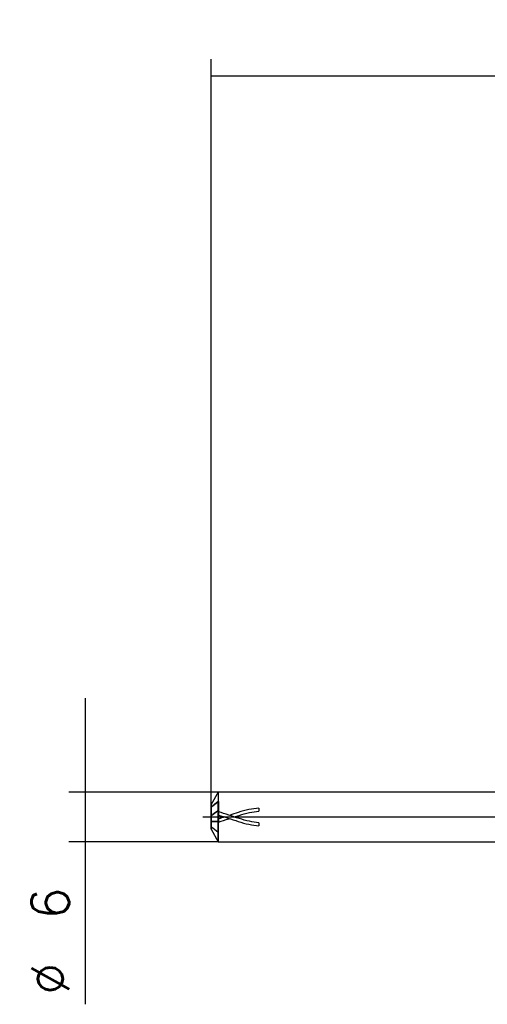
# Model space of a CAD drawing. Header units: millimetres. Extents: x -59 to 88, y -31 to 97.
# Tile 1 of 2: x -59 to -2, y -23 to 97. Entities that reach past the tile are written whole.
import ezdxf
from ezdxf.lldxf.tags import DXFTag

# ---------------------------------------------------------------- set-up
doc = ezdxf.new("R2010")
doc.units = ezdxf.units.MM
doc.layers.get('DEFPOINTS').update_dxf_attribs({"linetype": 'CONTINUOUS'})
for name, color, linetype in [('NOCUT', 7, 'CONTINUOUS'), ('SK1', 4, 'CONTINUOUS'), ('SK2', 7, 'CONTINUOUS'), ('SK3', 1, 'HIDDEN'), ('SK4', 2, 'CENTER')]:
    doc.layers.add(name, color=color, linetype=linetype)
doc.styles.add('blockfont', font='simplex.shx')
doc.styles.add('SIMPLEX', font='simplex')
tags = doc.linetypes.add('CENTER', pattern=[25.4, 12.7, -6.35, 0, -6.35]).pattern_tags.tags
tags[10:11] = [DXFTag(74, 4), DXFTag(75, 0), DXFTag(340, '0'), DXFTag(46, 0.0), DXFTag(50, 0.0), DXFTag(44, 0.0), DXFTag(45, 0.0)]
tags[8:9] = [DXFTag(74, 4), DXFTag(75, 0), DXFTag(340, '0'), DXFTag(46, 0.0), DXFTag(50, 0.0), DXFTag(44, 0.0), DXFTag(45, 0.0)]
tags[6:7] = [DXFTag(74, 4), DXFTag(75, 0), DXFTag(340, '0'), DXFTag(46, 0.0), DXFTag(50, 0.0), DXFTag(44, 0.0), DXFTag(45, 0.0)]
tags[4:5] = [DXFTag(74, 4), DXFTag(75, 0), DXFTag(340, '0'), DXFTag(46, 0.0), DXFTag(50, 0.0), DXFTag(44, 0.0), DXFTag(45, 0.0)]
tags = doc.linetypes.add('HIDDEN', pattern=[9.525, 6.35, -3.175]).pattern_tags.tags
tags[6:7] = [DXFTag(74, 4), DXFTag(75, 0), DXFTag(340, '0'), DXFTag(46, 0.0), DXFTag(50, 0.0), DXFTag(44, 0.0), DXFTag(45, 0.0)]
tags[4:5] = [DXFTag(74, 4), DXFTag(75, 0), DXFTag(340, '0'), DXFTag(46, 0.0), DXFTag(50, 0.0), DXFTag(44, 0.0), DXFTag(45, 0.0)]
doc.dimstyles.get("Standard").update_dxf_attribs({"dimtxt": 0.18, "dimasz": 0.18, "dimexe": 0.18, "dimexo": 0.0625, "dimgap": 0.09, "dimtad": 0, "dimtih": 1, "dimtoh": 1, "dimdec": 4, "dimzin": 0, "dimdsep": 46, "dimtxsty": 'Standard', "dimcen": 0.09, "dimadec": 0, "dimazin": 0, "dimtfac": 1, "dimtdec": 4, "dimtofl": 0, "dimtmove": 0, "dimatfit": 3, "dimfxl": 1, "dimtolj": 1, "dimtzin": 0, "dimarcsym": 0})

# ---------------------------------------------------------------- blocks, each defined once
blk = doc.blocks.new('DimnDraft3D2')
at = {"layer": 'SK2'}
for p, q in [((-51.2875, 14.425), (-51.2875, -22.732396)), ((-35.133975, 3), (-53.2875, 3)), ((-35.133975, -3), (-53.2875, -3))]:
    blk.add_line(p, q, dxfattribs=at)
for points in [[(-51.2875, 3), (-51.889152, 7.569998), (-50.685848, 7.570002), (-51.2875, 3)], [(-51.2875, -3), (-50.685848, -7.569998), (-51.889152, -7.570002), (-51.2875, -3)]]:
    blk.add_solid(points, dxfattribs=at)
at = {"layer": 'SK2', "char_height": 4.57, "attachment_point": 7, "rotation": 90, "line_spacing_factor": 0.903614, "style": 'SIMPLEX'}
for s, insert in [('\\W01.000;\\fsimplex.shx,bigfont.shx;6 ', (-53.239271, -12.449896)), ('\\W01.000;\\fsimplex.shx,bigfont.shx;%%c ', (-53.239271, -21.589896))]:
    blk.add_mtext(s, dxfattribs=dict(at, insert=insert))
blk = doc.blocks.new('DimnDraft3D6')
at = {"layer": 'SK2'}
for p, q in [((-36, 0), (-36, 91.93)), ((56, 0), (56, 91.93)), ((-36, 89.93), (56, 89.93))]:
    blk.add_line(p, q, dxfattribs=at)
for points in [[(-36, 89.93), (-31.430002, 90.531652), (-31.429998, 89.328348), (-36, 89.93)], [(56, 89.93), (51.430002, 89.328348), (51.429998, 90.531652), (56, 89.93)]]:
    blk.add_solid(points, dxfattribs=at)
at = {"layer": 'SK2', "insert": (6.391604, 90.739271), "char_height": 4.57, "attachment_point": 7, "line_spacing_factor": 0.903614, "style": 'SIMPLEX'}
blk.add_mtext('\\W01.000;\\fsimplex.shx,bigfont.shx;92 ', dxfattribs=at)

msp = doc.modelspace()

# ---------------------------------------------------------------- linework, layer by layer
at = {"layer": 'DEFPOINTS'}
msp.add_point((-36, 0), dxfattribs=at)
at = {"layer": 'NOCUT'}
for p, q in [((-35.134, 3), (-36, 1.5)), ((0, 3), (-35.134, 3)), ((-35.134, 3), (-35.134, -3)), ((-36, 1.5), (-36, -1.5)), ((-36, -1.5), (-35.134, -3)), ((-35.134, -3), (0, -3))]:
    msp.add_line(p, q, dxfattribs=at)
at = {"layer": 'SK1'}
for p, q in [((-35.134, 3), (-36, 1.5)), ((0, 3), (-35.134, 3)), ((-35.134, 3), (-35.134, 1.8842)), ((-36, 1.5), (-36, 1.1649)), ((-35.134, 1.8842), (-35.1, 1.8842)), ((-35.1, 1.8842), (-35.1, 0.8186)), ((-36, 0.0992), (-36, 1.1649)), ((-36, -1.5), (-36, 0.0992)), ((-35.134, -3), (-35.134, 0.8186)), ((-35.1, 0.8186), (-35.134, 0.8186)), ((-36, -1.5), (-35.134, -3)), ((-35.134, -3), (0, -3))]:
    msp.add_line(p, q, dxfattribs=at)
for points in [[(-36, 1.1649), (-35.7211, 1.4072), (-35.4275, 1.6457), (-35.134, 1.8842)], [(-35.134, 0.8186), (-35.4275, 0.58), (-35.7212, 0.3414), (-36, 0.0992)]]:
    msp.add_open_spline(points, degree=3, dxfattribs=at)
at = {"layer": 'SK3'}
for p, q in [((-35.134, 0.8186), (-35.134, 1.8842)), ((-35.1, 1.8842), (-35.134, 1.8842)), ((-35.1, 0.8186), (-35.1, 1.8842)), ((-36, 0.0992), (-36, 1.1649)), ((-36, -0.5328), (-36, 0.0992)), ((-35.134, 0.8186), (-35.1, 0.8186)), ((-35.1, 0.8186), (-35.1, -0.5328)), ((-35.1, -0.5328), (-36, -0.5328)), ((-36, -0.5328), (-35.1, -0.5328)), ((-36, -1.1649), (-36, -0.5328)), ((-35.1, -1.8842), (-35.1, -0.5328)), ((-35.1, -1.8842), (-35.134, -1.8842))]:
    msp.add_line(p, q, dxfattribs=at)
for points in [[(-35.134, 1.8842), (-35.4275, 1.6457), (-35.7212, 1.4071), (-36, 1.1649)], [(-36, 0.0992), (-35.7211, 0.3415), (-35.4275, 0.58), (-35.134, 0.8186)], [(-35.134, -1.8842), (-35.4275, -1.6457), (-35.7212, -1.4071), (-36, -1.1649)], [(-34.3709, -0.0017), (-34.6143, -0.08), (-34.8576, -0.157), (-35.101, -0.2342)], [(-30.1958, -1.0586), (-30.1958, -1.0749), (-30.1958, -1.0829), (-30.1958, -1.0825)]]:
    msp.add_open_spline(points, degree=3, dxfattribs=at)
for points, knots in [([(-35.101, 0.2342), (-34.7259, 0.1152), (-33.9259, -0.1376), (-32.6973, -0.5603), (-31.4371, -0.9132), (-30.6021, -1.0379), (-30.1955, -1.0773)], [0, 0, 0, 0, 0.22948978, 0.48948118, 0.75144036, 1, 1, 1, 1]), ([(-30.1947, -0.7049), (-30.5774, -0.6673), (-31.378, -0.5477), (-32.6, -0.2037), (-33.8523, 0.2268), (-34.6868, 0.4905), (-35.1, 0.6214)], [0, 0, 0, 0, 0.23419111, 0.48979401, 0.74747046, 1, 1, 1, 1]), ([(-30.1955, 1.0773), (-30.6021, 1.0379), (-31.4371, 0.9132), (-32.6289, 0.5795), (-33.4139, 0.3134), (-33.7706, 0.1947)], [0, 0, 0, 0, 0.34109867, 0.70058554, 1, 1, 1, 1]), ([(-33.1798, 0.0029), (-32.9854, 0.0674), (-32.3731, 0.2676), (-31.378, 0.5477), (-30.5774, 0.6673), (-30.1947, 0.7049)], [0, 0, 0, 0, 0.19531754, 0.61524748, 1, 1, 1, 1]), ([(-30.1958, 1.0825), (-30.1958, 1.0823), (-30.1958, 1.0802), (-30.1958, 1.064), (-30.1958, 1.0311), (-30.1958, 0.9477), (-30.1958, 0.8955), (-30.1958, 0.8012), (-30.1958, 0.7601), (-30.1958, 0.7206), (-30.1958, 0.7119), (-30.1958, 0.7112)], [0, 0, 0, 0, 0.08115938, 0.08115938, 0.33261858, 0.33261858, 0.58407778, 0.58407778, 0.83553697, 0.83553697, 1, 1, 1, 1]), ([(-35.1, -0.6214), (-34.6868, -0.4905), (-34.2437, -0.3505), (-33.8006, -0.2039), (-33.7706, -0.194)], [0, 0, 0, 0, 0.93214356, 1, 1, 1, 1])]:
    msp.add_open_spline(points, degree=3, knots=knots, dxfattribs=at)
at = {"layer": 'SK3', "extrusion": (2.35388e-08, 0, -1)}
msp.add_open_spline([(-30.1958, -0.7112), (-30.1958, -0.7109), (-30.1958, -0.7128), (-30.1958, -0.7295), (-30.1958, -0.7623), (-30.1958, -0.8459), (-30.1958, -0.8975), (-30.1958, -0.9931), (-30.1958, -1.0345), (-30.1958, -1.0586)], degree=3, knots=[0, 0, 0, 0, 0.10330986, 0.10330986, 0.40220657, 0.40220657, 0.70110329, 0.70110329, 1, 1, 1, 1], dxfattribs=at)
at = {"layer": 'SK4'}
msp.add_line((-37, 0), (57, 0), dxfattribs=at)

# ---------------------------------------------------------------- dimensions: what is measured, and where the dimension line sits
at = {"layer": 'SK2', "lineweight": -3}
dim = msp.add_linear_dim(base=(56, 89.93), p1=(-36, 0), p2=(56, 0), text='\\C7;92', dimstyle='Standard', override={"dimtxt": 4.57, "dimasz": 4.57, "dimexe": 2, "dimexo": 0, "dimgap": 2.285, "dimtad": 1, "dimtih": 0, "dimdec": 3, "dimzin": 8, "dimtxsty": 'blockfont', "dimsah": 1, "dimclrd": 7, "dimclre": 7, "dimclrt": 7, "dimtm": -0.005, "dimtdec": 3, "dimtofl": 1, "dimtmove": 0}, dxfattribs=at)
dim.commit()
dim.dimension.update_dxf_attribs({"geometry": 'DimnDraft3D6', "text_midpoint": (10, 89.93), "dimtype": 160})
dim = msp.add_linear_dim(base=(-51.2875, 3), p1=(-35.134, -3), p2=(-35.134, 3), angle=90, text=' \\C7;%%c\\C7;6', dimstyle='Standard', override={"dimtxt": 4.57, "dimasz": 4.57, "dimexe": 2, "dimexo": 0, "dimgap": 2.285, "dimtad": 1, "dimtih": 0, "dimtoh": 0, "dimdec": 3, "dimzin": 8, "dimtxsty": 'blockfont', "dimsah": 1, "dimclrd": 7, "dimclre": 7, "dimclrt": 7, "dimtm": -0.005, "dimtdec": 3, "dimtofl": 1, "dimtmove": 0}, dxfattribs=at)
dim.commit()
dim.dimension.update_dxf_attribs({"geometry": 'DimnDraft3D2', "text_midpoint": (-51.2875, -15.9012), "dimtype": 160})

doc.saveas('drawing.dxf')
